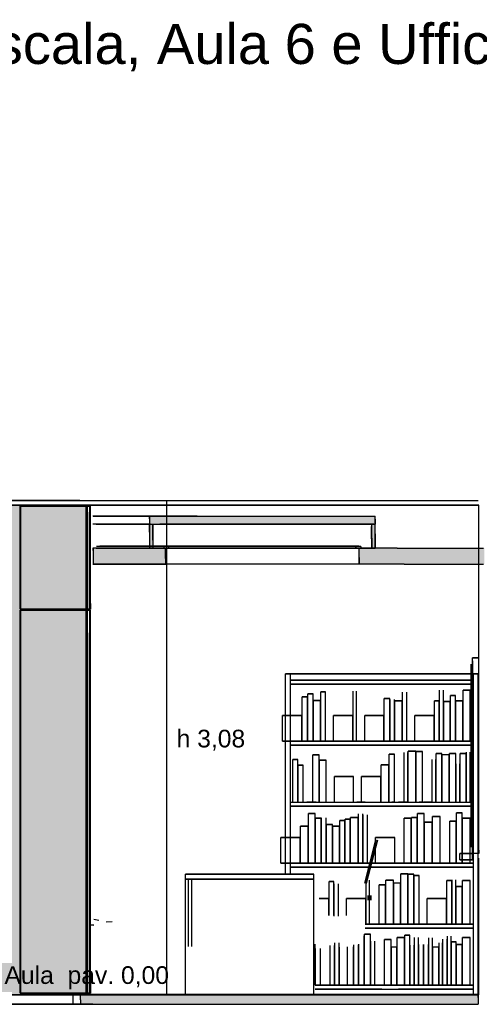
# Model space of a CAD drawing. Header units: millimetres. Extents: x -8253 to 34045, y -61360 to 6071.
# Tile 46 of 67: x 5590 to 8453, y -20060 to -13924. Entities that reach past the tile are written whole.
import ezdxf
from ezdxf.enums import TextEntityAlignment as Align

# ---------------------------------------------------------------- set-up
doc = ezdxf.new("R2010")
doc.units = ezdxf.units.MM
for name, color, linetype in [('S-QUOTE', 40, 'Continuous'), ('S-TAGLIO-ARR', 9, 'Continuous'), ('S-TAGLIO-CS', 9, 'Continuous'), ('S-TAGLIO-PAV', 33, 'Continuous'), ('S-TAGLIO-PIL', 8, 'Continuous'), ('S-TAGLIO-SOFF', 8, 'Continuous'), ('S-TESTI', 7, 'Continuous'), ('S-VISTA', 8, 'Continuous'), ('S-VISTA-ARREDI', 9, 'Continuous')]:
    doc.layers.add(name, color=color, linetype=linetype)
doc.styles.add('VISIO', font='arial.ttf')

msp = doc.modelspace()

# ---------------------------------------------------------------- hatches: boundary and pattern name
at = {"layer": 'S-TAGLIO-CS'}
for points in [[(6404, -17068), (6398, -17068), (6398, -17034), (6398, -17016), (6696, -17016), (7804, -17016), (7804, -17038), (7804, -17068), (7796, -17068), (7784, -17068), (6696, -17068), (6418, -17068), (6404, -17068)], [(6398, -17068), (6404, -17068), (6418, -17068), (6418, -17166), (6418, -17216), (6404, -17216), (6398, -17216), (6398, -17118), (6398, -17068)], [(7784, -17068), (7796, -17068), (7804, -17068), (7804, -17128), (7804, -17216), (7792, -17216), (7784, -17216), (7784, -17156), (7784, -17068)], [(6498, -17316), (6090, -17316), (6048, -17316), (6048, -17234), (6048, -17216), (6090, -17216), (6398, -17216), (6404, -17216), (6418, -17216), (6488, -17216), (6498, -17216), (6498, -17282), (6498, -17316)], [(7986, -17316), (7704, -17316), (7704, -17276), (7704, -17216), (7714, -17216), (7784, -17216), (7792, -17216), (7804, -17216), (7922, -17216), (7942, -17216), (8288, -17216), (8480, -17216), (8484, -17216), (8484, -17272), (8484, -17316), (8480, -17316), (8288, -17316), (7986, -17316)]]:
    msp.add_hatch(color=9, dxfattribs=at).paths.add_polyline_path(points)
at = {"layer": 'S-TAGLIO-PAV'}
for points in [[(6046, -20060), (5970, -20060), (5970, -20034), (5970, -20000), (6046, -20000), (6120, -20000), (6122, -20000), (7322, -20000), (7324, -20000), (8040, -20000), (8072, -20000), (8320, -20000), (8404, -20000), (8444, -20000), (8444, -20018), (8444, -20060), (8160, -20060), (6364, -20060), (6046, -20060)], [(7322, -20000), (6122, -20000), (6122, -19998), (7044, -19998), (7322, -19998), (7322, -20000)], [(8040, -20000), (7324, -20000), (7324, -19998), (8186, -19998), (8444, -19998), (8444, -20000), (8404, -20000), (8320, -20000), (8072, -20000), (8040, -20000)]]:
    msp.add_hatch(color=33, dxfattribs=at).paths.add_polyline_path(points)
at = {"layer": 'S-TAGLIO-PIL'}
msp.add_hatch(color=8, dxfattribs=at).paths.add_polyline_path([(5956, -20000), (5176, -20000), (5176, -17132), (5176, -16950), (5224, -16950), (6004, -16950), (6004, -19818), (6004, -20000), (5956, -20000)])

# ---------------------------------------------------------------- linework, layer by layer
at = {"layer": 'S-QUOTE'}
msp.add_line((6507.5, -19998), (6507.5, -16920), dxfattribs=at)
at = {"layer": 'S-TAGLIO-ARR'}
for p, q in [((8411.7, -17900), (8411, -17900)), ((8411, -17920.4), (8411, -17900)), ((8411.7, -17900), (8451, -17900)), ((8451, -19099.6), (8451, -17900)), ((8411, -17920.4), (8411, -19120)), ((8450.3, -19120), (8411, -19120)), ((8450.3, -19120), (8451, -19120)), ((8451, -19099.6), (8451, -19120))]:
    msp.add_line(p, q, dxfattribs=at)
at = {"layer": 'S-TAGLIO-CS'}
for p, q in [((6696, -17017), (6398.3, -17017)), ((6398.3, -17033.9), (6398.3, -17017)), ((6398.3, -17033.9), (6398.3, -17067)), ((6696, -17017), (7804, -17017)), ((7804, -17037.6), (7804, -17017)), ((7804, -17037.6), (7804, -17067)), ((6398.3, -17067), (6696, -17067)), ((6405, -17067), (6398.3, -17067)), ((6398.3, -17117.7), (6398.3, -17067)), ((6398.3, -17117.7), (6398.3, -17217)), ((6405, -17067), (6418.3, -17067)), ((6418.3, -17165.6), (6418.3, -17067)), ((6420.3, -17167.4), (6420.3, -17082)), ((6696, -17067), (7804, -17067)), ((7782, -17158.5), (7782, -17082)), ((7795.7, -17067), (7784, -17067)), ((7784, -17155.2), (7784, -17067)), ((7795.7, -17067), (7804, -17067)), ((7804, -17128.9), (7804, -17067)), ((6418.3, -17165.6), (6418.3, -17217)), ((6420.3, -17167.4), (6420.3, -17212)), ((7782, -17158.5), (7782, -17212)), ((7784, -17155.2), (7784, -17217)), ((7804, -17128.9), (7804, -17217)), ((6090.3, -17217), (6048.4, -17217)), ((6048.4, -17233), (6048.4, -17217)), ((6048.4, -17233), (6048.4, -17317)), ((6090.3, -17217), (6498.4, -17217)), ((6398.3, -17217), (6405, -17217)), ((6418.3, -17217), (6405, -17217)), ((6499, -17205), (6488.4, -17205)), ((6488.4, -17209.3), (6488.4, -17205)), ((6488.4, -17209.3), (6488.4, -17217)), ((6488.4, -17217), (6499, -17217)), ((6498.4, -17281.1), (6498.4, -17217)), ((6499, -17205), (6518.4, -17205)), ((6518.4, -17217), (6499, -17217)), ((6518.4, -17212.6), (6518.4, -17205)), ((6518.4, -17212.6), (6518.4, -17217)), ((7701.6, -17205), (7684, -17205)), ((7684, -17212.1), (7684, -17205)), ((7684, -17212.1), (7684, -17217)), ((7696.1, -17217), (7684, -17217)), ((7696.1, -17217), (7714, -17217)), ((7701.6, -17205), (7714, -17205)), ((7921.6, -17217), (7704, -17217)), ((7704, -17276.2), (7704, -17217)), ((7714, -17209.9), (7714, -17205)), ((7714, -17209.9), (7714, -17217)), ((7792.2, -17217), (7784, -17217)), ((7792.2, -17217), (7804, -17217)), ((7941.1, -17217), (7921.6, -17217)), ((7941.1, -17217), (8288, -17217)), ((8288, -17217), (8480.1, -17217)), ((6498.4, -17281.1), (6498.4, -17317)), ((7704, -17276.2), (7704, -17317)), ((6048.4, -17317), (6090.3, -17317)), ((6498.4, -17317), (6090.3, -17317)), ((7985.3, -17317), (7704, -17317)), ((7985.3, -17317), (8288, -17317)), ((8288, -17317), (8480.1, -17317))]:
    msp.add_line(p, q, dxfattribs=at)
at = {"layer": 'S-TAGLIO-PAV'}
for p, q in [((5969.6, -19998), (6014.6, -19998)), ((5969.6, -19998.9), (5969.6, -19998)), ((5969.6, -19998.9), (5969.6, -20000)), ((5969.6, -20033.1), (5969.6, -20000)), ((5969.6, -20000), (6045.7, -20000)), ((6014.6, -19998), (6119, -19998)), ((6045.7, -20000), (8039.4, -20000)), ((6119, -19998.5), (6119, -20000)), ((6121.3, -20000), (6119, -20000)), ((6121.3, -20000), (6122, -20000)), ((7044.6, -19998), (6122, -19998)), ((6122, -19999.5), (6122, -19998)), ((7044.6, -19998), (7322, -19998)), ((7322, -19998.5), (7322, -20000)), ((7324.3, -20000), (7322, -20000)), ((7324.3, -20000), (7325, -20000)), ((8186.1, -19998), (7325, -19998)), ((7325, -19999.5), (7325, -19998)), ((8039.4, -20000), (8072.2, -20000)), ((8072.2, -20000), (8319.1, -20000)), ((8186.1, -19998), (8445, -19998)), ((8319.1, -20000), (8404.8, -20000)), ((8404.8, -20000), (8443.6, -20000)), ((8443.6, -20000), (8445, -20000)), ((8445, -19998.5), (8445, -20000)), ((8445, -20017.6), (8445, -20000)), ((5969.6, -20033.1), (5969.6, -20060)), ((6045.7, -20060), (5969.6, -20060)), ((6045.7, -20060), (6363.6, -20060)), ((6363.6, -20060), (8160.5, -20060)), ((8160.5, -20060), (8445, -20060)), ((8445, -20017.6), (8445, -20060))]:
    msp.add_line(p, q, dxfattribs=at)
at = {"layer": 'S-TAGLIO-PIL'}
for p, q in [((5224.6, -16950), (6005, -16950)), ((6005, -19817.9), (6005, -16950)), ((6013.8, -16955), (6013, -16955)), ((6013, -16993.3), (6013, -16955)), ((6013, -16993.3), (6013, -17597)), ((6013.8, -16955), (6027, -16955)), ((6027.2, -16955), (6031, -16955)), ((6031, -17562.6), (6031, -16955)), ((6026.2, -17597), (6013, -17597)), ((6013.8, -17603), (6013, -17603)), ((6013, -17745.5), (6013, -17603)), ((6013.8, -17603), (6027, -17603)), ((6026.2, -17597), (6027, -17597)), ((6027, -17597), (6030.8, -17597)), ((6027.2, -17603), (6031, -17603)), ((6031, -17562.6), (6031, -17597)), ((6031, -19862.2), (6031, -17603)), ((6013, -17745.5), (6013, -19990)), ((6005, -19817.9), (6005, -20000)), ((6031, -19862.2), (6031, -19990)), ((5955.4, -20000), (5175, -20000)), ((5955.4, -20000), (6005, -20000)), ((6026.2, -19990), (6013, -19990)), ((6026.2, -19990), (6027, -19990)), ((6027, -19990), (6030.8, -19990))]:
    msp.add_line(p, q, dxfattribs=at)
at = {"layer": 'S-TAGLIO-SOFF'}
for p, q in [((5969.6, -16920), (6045.7, -16920)), ((6045.7, -16920), (8160.5, -16920)), ((8160.5, -16920), (8445, -16920))]:
    msp.add_line(p, q, dxfattribs=at)
at = {"layer": 'S-VISTA'}
for p, q in [((4920, -16920), (8445, -16920)), ((5920, -16920), (5240, -16920)), ((5965, -16920), (5920, -16920)), ((8450, -16950), (4920, -16950)), ((4990, -16950), (8450, -16950)), ((6005, -16950), (5175, -16950)), ((5593, -16955), (6031, -16955)), ((5593, -17597), (5593, -16955)), ((5593, -17597), (5593, -16955)), ((6027, -16955), (5597, -16955)), ((5597, -17597), (5597, -16955)), ((6005, -20000), (6005, -16950)), ((6013, -17597), (6013, -16955)), ((6027, -17597), (6027, -16955)), ((6027, -17597), (6027, -16955)), ((6031, -17597), (6031, -16955)), ((6031, -17597), (6031, -16955)), ((6031, -17597), (6031, -16955)), ((8450, -17900), (8450, -16950)), ((6401, -17017), (6044.7, -17017)), ((6047.6, -17017), (7804, -17017)), ((6401, -17067), (6401, -17017)), ((7804, -17067), (7804, -17017)), ((6401, -17067), (6044.7, -17067)), ((6401, -17067), (6044.7, -17067)), ((6067.1, -17067), (6421, -17067)), ((6401, -17217), (6401, -17067)), ((6421, -17217), (6421, -17067)), ((6449, -17067), (7804, -17067)), ((6449, -17067), (7804, -17067)), ((7784, -17067), (6462.4, -17067)), ((7784, -17217), (7784, -17067)), ((7804, -17217), (7804, -17067)), ((6401, -17217), (6044.7, -17217)), ((6049, -17317), (6049, -17217)), ((6067.1, -17217), (6421, -17217)), ((6067.5, -17205), (6522, -17205)), ((6067.5, -17217), (6522, -17217)), ((6492, -17205), (6090.2, -17205)), ((6492, -17217), (6090.2, -17217)), ((6095.6, -17217), (6502, -17217)), ((6449, -17217), (7804, -17217)), ((7704, -17217), (6453.2, -17217)), ((6460.6, -17205), (7714, -17205)), ((6460.6, -17217), (7714, -17217)), ((7784, -17217), (6462.4, -17217)), ((7684, -17205), (6467, -17205)), ((7684, -17217), (6467, -17217)), ((6502, -17317), (6502, -17217)), ((7704, -17317), (7704, -17217)), ((6044.8, -17317), (6502, -17317)), ((7704, -17317), (6052.9, -17317)), ((5593, -17597), (6031, -17597)), ((5593, -17603), (6031, -17603)), ((5593, -19990), (5593, -17603)), ((5593, -19990), (5593, -17603)), ((6027, -17597), (5597, -17597)), ((6027, -17603), (5597, -17603)), ((5597, -19990), (5597, -17603)), ((6013, -19990), (6013, -17603)), ((6027, -19990), (6027, -17603)), ((6027, -19990), (6027, -17603)), ((6031, -19990), (6031, -17603)), ((6031, -19990), (6031, -17603)), ((6031, -19990), (6031, -17603)), ((8450, -20000), (8450, -19150)), ((6005, -20000), (5175, -20000)), ((5240, -19998), (5920, -19998)), ((5920, -20000), (5240, -20000)), ((5240, -20000), (5920, -20000)), ((5593, -19990), (6031, -19990)), ((6027, -19990), (5597, -19990)), ((5920, -19998), (5965, -19998)), ((5965, -20000), (5920, -20000)), ((5920, -20000), (5920, -20060)), ((5920, -20000), (5965, -20000)), ((5969, -19998), (6119, -19998)), ((5969, -20000), (6119, -20000)), ((5970, -19998), (6520, -19998)), ((5970, -19998), (6520, -19998)), ((5970, -20000), (6520, -20000)), ((5970, -20000), (6520, -20000)), ((5971, -19998), (6921, -19998)), ((6921, -19998), (5971, -19998)), ((5971, -20000), (6921, -20000)), ((6921, -20000), (5971, -20000)), ((5977.5, -20000), (8445, -20000)), ((8450, -20000), (5979, -20000)), ((6122, -19998), (7322, -19998)), ((6122, -20000), (7322, -20000)), ((6523, -19998), (7723, -19998)), ((6523, -19998), (7723, -19998)), ((6523, -20000), (7723, -20000)), ((6523, -20000), (7723, -20000)), ((6924, -19998), (8124, -19998)), ((8124, -19998), (6924, -19998)), ((6924, -20000), (8124, -20000)), ((8124, -20000), (6924, -20000)), ((7325, -19998), (8445, -19998)), ((7325, -20000), (8445, -20000)), ((7726, -19998), (8445, -19998)), ((7726, -19998), (8445, -19998)), ((7726, -20000), (8445, -20000)), ((7726, -20000), (8445, -20000)), ((8445, -19998), (8127, -19998)), ((8127, -19998), (8445, -19998)), ((8445, -20000), (8127, -20000)), ((8127, -20000), (8445, -20000)), ((8445, -20000), (8445, -20060)), ((4920, -20060), (8445, -20060)), ((5920, -20060), (5240, -20060)), ((5965, -20060), (5920, -20060))]:
    msp.add_line(p, q, dxfattribs=at)
at = {"layer": 'S-VISTA-ARREDI'}
for p, q in [((8451, -17900), (8411, -17900)), ((8411, -19120), (8411, -17900)), ((8451, -19120), (8451, -17900)), ((8403, -19080), (8403, -17940)), ((8403, -19080), (8403, -17940)), ((8411, -19080), (8411, -17940)), ((8411, -19080), (8411, -17940)), ((7276, -18000), (7246, -18000)), ((7246, -18000), (7276, -18000)), ((7246, -19250), (7246, -18000)), ((7246, -19250), (7246, -18000)), ((7276, -18250), (7276, -18000)), ((7276, -19250), (7276, -18000)), ((8416, -18000), (7276, -18000)), ((7276, -18000), (8416, -18000)), ((7276, -18250), (7276, -18000)), ((7276, -18250), (7276, -18000)), ((8446, -18000), (8416, -18000)), ((8416, -18000), (8446, -18000)), ((8416, -20000), (8416, -18000)), ((8416, -20000), (8416, -18000)), ((8416, -20000), (8416, -18000)), ((8416, -20000), (8416, -18000)), ((8446, -20000), (8446, -18000)), ((8446, -20000), (8446, -18000)), ((8416, -18040), (7276, -18040)), ((7276, -18040), (8416, -18040)), ((8416, -18065), (7276, -18065)), ((7276, -18065), (8416, -18065)), ((7382, -18143), (7350, -18143)), ((7350, -18143), (7382, -18143)), ((7350, -18253.8), (7350, -18143)), ((7350, -18420), (7350, -18143)), ((7382, -18420), (7382, -18143)), ((7419, -18126), (7384, -18126)), ((7384, -18126), (7419, -18126)), ((7384, -18420), (7384, -18126)), ((7419, -18420), (7419, -18126)), ((7495, -18113), (7465, -18113)), ((7465, -18113), (7495, -18113)), ((7465, -18164.2), (7465, -18113)), ((7465, -18420), (7465, -18113)), ((7495, -18420), (7495, -18113)), ((7495, -18420), (7495, -18113)), ((7667, -18264), (7667, -18108)), ((7667, -18420), (7667, -18108)), ((7689, -18420), (7689, -18108)), ((7689, -18420), (7689, -18108)), ((7896, -18155), (7861, -18155)), ((7861, -18155), (7896, -18155)), ((7861, -18261), (7861, -18155)), ((7861, -18420), (7861, -18155)), ((7896, -18261), (7896, -18155)), ((7896, -18420), (7896, -18155)), ((7898, -18264.6), (7898, -18161)), ((7898, -18420), (7898, -18161)), ((7924, -18420), (7924, -18161)), ((7924, -18420), (7924, -18161)), ((7975, -18165), (7975, -18114)), ((7975, -18420), (7975, -18114)), ((8002, -18420), (8002, -18114)), ((8002, -18420), (8002, -18114)), ((8206, -18155.8), (8206, -18103)), ((8206, -18420), (8206, -18103)), ((8231, -18155.8), (8231, -18103)), ((8231, -18420), (8231, -18103)), ((8305, -18136), (8274, -18136)), ((8274, -18136), (8305, -18136)), ((8274, -18420), (8274, -18136)), ((8305, -18420), (8305, -18136)), ((8396, -18103), (8352, -18103)), ((8352, -18103), (8396, -18103)), ((8352, -18155.8), (8352, -18103)), ((8352, -18420), (8352, -18103)), ((8396, -18420), (8396, -18103)), ((8396, -18420), (8396, -18103)), ((7463, -18167), (7421, -18167)), ((7421, -18167), (7463, -18167)), ((7421, -18420), (7421, -18167)), ((7463, -18420), (7463, -18167)), ((7973, -18169), (7926, -18169)), ((7926, -18169), (7973, -18169)), ((7926, -18420), (7926, -18169)), ((7926, -18420), (7926, -18169)), ((7973, -18420), (7973, -18169)), ((7973, -18420), (7973, -18169)), ((8204, -18169), (8174, -18169)), ((8174, -18169), (8204, -18169)), ((8174, -18269.4), (8174, -18169)), ((8174, -18420), (8174, -18169)), ((8204, -18420), (8204, -18169)), ((8272, -18174), (8233, -18174)), ((8233, -18174), (8272, -18174)), ((8233, -18420), (8233, -18174)), ((8272, -18420), (8272, -18174)), ((8350, -18168), (8307, -18168)), ((8307, -18168), (8350, -18168)), ((8307, -18420), (8307, -18168)), ((8350, -18420), (8350, -18168)), ((7348, -18260), (7228, -18260)), ((7228, -18260), (7348, -18260)), ((7228, -18420), (7228, -18260)), ((7228, -18420), (7228, -18260)), ((7348, -18420), (7348, -18260)), ((7665, -18260), (7545, -18260)), ((7545, -18260), (7665, -18260)), ((7545, -18420), (7545, -18260)), ((7545, -18420), (7545, -18260)), ((7665, -18420), (7665, -18260)), ((7859, -18260), (7739, -18260)), ((7739, -18260), (7859, -18260)), ((7739, -18420), (7739, -18260)), ((7739, -18420), (7739, -18260)), ((7859, -18420), (7859, -18260)), ((8172, -18260), (8052, -18260)), ((8052, -18260), (8172, -18260)), ((8052, -18420), (8052, -18260)), ((8052, -18420), (8052, -18260)), ((8172, -18420), (8172, -18260)), ((7348, -18420), (7228, -18420)), ((7228, -18420), (7348, -18420)), ((8416, -18420), (7276, -18420)), ((7276, -18420), (8416, -18420)), ((8416, -18445), (7276, -18445)), ((7276, -18445), (8416, -18445)), ((7276, -18550), (7276, -18450)), ((7276, -18550), (7276, -18450)), ((7276, -18550), (7276, -18450)), ((7382, -18420), (7350, -18420)), ((7350, -18420), (7382, -18420)), ((7419, -18420), (7384, -18420)), ((7384, -18420), (7419, -18420)), ((7463, -18420), (7421, -18420)), ((7421, -18420), (7463, -18420)), ((7495, -18420), (7465, -18420)), ((7465, -18420), (7495, -18420)), ((7665, -18420), (7545, -18420)), ((7545, -18420), (7665, -18420)), ((7859, -18420), (7739, -18420)), ((7739, -18420), (7859, -18420)), ((7896, -18420), (7861, -18420)), ((7861, -18420), (7896, -18420)), ((7973, -18420), (7926, -18420)), ((7926, -18420), (7973, -18420)), ((8172, -18420), (8052, -18420)), ((8052, -18420), (8172, -18420)), ((8204, -18420), (8174, -18420)), ((8174, -18420), (8204, -18420)), ((8272, -18420), (8233, -18420)), ((8233, -18420), (8272, -18420)), ((8305, -18420), (8274, -18420)), ((8274, -18420), (8305, -18420)), ((8350, -18420), (8307, -18420)), ((8307, -18420), (8350, -18420)), ((8396, -18420), (8352, -18420)), ((8352, -18420), (8396, -18420)), ((7456, -18506), (7416, -18506)), ((7416, -18506), (7456, -18506)), ((7416, -18800), (7416, -18506)), ((7416, -18800), (7416, -18506)), ((7456, -18800), (7456, -18506)), ((7924, -18502), (7892, -18502)), ((7892, -18502), (7924, -18502)), ((7892, -18561.6), (7892, -18502)), ((7892, -18800), (7892, -18502)), ((7924, -18800), (7924, -18502)), ((7924, -18800), (7924, -18502)), ((7984, -18800), (7984, -18490)), ((7984, -18800), (7984, -18490)), ((8008, -18800), (8008, -18490)), ((8008, -18800), (8008, -18490)), ((8057, -18483), (8010, -18483)), ((8010, -18483), (8057, -18483)), ((8010, -18800), (8010, -18483)), ((8010, -18800), (8010, -18483)), ((8057, -18800), (8057, -18483)), ((8099, -18484), (8059, -18484)), ((8059, -18484), (8099, -18484)), ((8059, -18800), (8059, -18484)), ((8099, -18800), (8099, -18484)), ((8099, -18800), (8099, -18484)), ((8220, -18497), (8185, -18497)), ((8185, -18497), (8220, -18497)), ((8185, -18800), (8185, -18497)), ((8185, -18800), (8185, -18497)), ((8220, -18547.5), (8220, -18497)), ((8220, -18800), (8220, -18497)), ((8222, -18503), (8266, -18503)), ((8222, -18800), (8222, -18503)), ((8266, -18800), (8266, -18503)), ((8306, -18496), (8268, -18496)), ((8268, -18496), (8306, -18496)), ((8268, -18800), (8268, -18496)), ((8306, -18546.7), (8306, -18496)), ((8306, -18800), (8306, -18496)), ((8372, -18497), (8334, -18497)), ((8334, -18497), (8372, -18497)), ((8334, -18547.5), (8334, -18497)), ((8334, -18800), (8334, -18497)), ((8372, -18547.5), (8372, -18497)), ((8372, -18800), (8372, -18497)), ((8374, -18540.8), (8374, -18489)), ((8374, -18800), (8374, -18489)), ((8396, -18800), (8396, -18489)), ((8396, -18800), (8396, -18489)), ((7322, -18535), (7291, -18535)), ((7291, -18535), (7322, -18535)), ((7291, -18800), (7291, -18535)), ((7322, -18800), (7322, -18535)), ((7356, -18570), (7324, -18570)), ((7324, -18570), (7356, -18570)), ((7324, -18800), (7324, -18570)), ((7356, -18800), (7356, -18570)), ((7356, -18800), (7356, -18570)), ((7500, -18539), (7458, -18539)), ((7458, -18539), (7500, -18539)), ((7458, -18800), (7458, -18539)), ((7500, -18800), (7500, -18539)), ((7500, -18800), (7500, -18539)), ((7890, -18568), (7842, -18568)), ((7842, -18568), (7890, -18568)), ((7842, -18626), (7842, -18568)), ((7842, -18800), (7842, -18568)), ((7890, -18800), (7890, -18568)), ((8159, -18800), (8159, -18534)), ((8159, -18800), (8159, -18534)), ((8183, -18800), (8183, -18534)), ((8183, -18800), (8183, -18534)), ((8308, -18800), (8308, -18562)), ((8332, -18800), (8332, -18562)), ((7670, -18640), (7550, -18640)), ((7550, -18640), (7670, -18640)), ((7550, -18800), (7550, -18640)), ((7550, -18800), (7550, -18640)), ((7670, -18800), (7670, -18640)), ((7670, -18800), (7670, -18640)), ((7840, -18640), (7720, -18640)), ((7720, -18640), (7840, -18640)), ((7720, -18800), (7720, -18640)), ((7720, -18800), (7720, -18640)), ((7840, -18800), (7840, -18640)), ((7276, -18800), (8416, -18800)), ((8416, -18825), (7276, -18825)), ((7276, -18825), (8416, -18825)), ((7291, -18800), (7322, -18800)), ((7324, -18800), (7356, -18800)), ((7431.5, -18800), (7379.6, -18800)), ((7436, -18800), (7416, -18800)), ((7416, -18800), (7456, -18800)), ((7458, -18800), (7500, -18800)), ((7550, -18800), (7670, -18800)), ((7742.4, -18800), (7690.5, -18800)), ((7720, -18800), (7840, -18800)), ((7842, -18800), (7890, -18800)), ((7892, -18800), (7924, -18800)), ((7924, -18800), (7908, -18800)), ((8001.5, -18800), (7949.6, -18800)), ((8010, -18800), (8057, -18800)), ((8059, -18800), (8099, -18800)), ((8099, -18800), (8079, -18800)), ((8156.9, -18800), (8105.1, -18800)), ((8185, -18800), (8220, -18800)), ((8222, -18800), (8266, -18800)), ((8268, -18800), (8306, -18800)), ((8334, -18800), (8372, -18800)), ((7276, -19000), (7276, -18850)), ((7276, -19000), (7276, -18850)), ((7276, -19000), (7276, -18850)), ((7431, -18871), (7389, -18871)), ((7389, -18871), (7431, -18871)), ((7389, -18922.5), (7389, -18871)), ((7389, -19180), (7389, -18871)), ((7431, -19180), (7431, -18871)), ((7470, -19180), (7470, -18897)), ((7499, -19180), (7499, -18897)), ((7499, -19180), (7499, -18897)), ((7699, -18895), (7650, -18895)), ((7650, -18895), (7699, -18895)), ((7650, -19180), (7650, -18895)), ((7699, -19180), (7699, -18895)), ((7699, -19180), (7699, -18895)), ((7701, -19180), (7701, -18873)), ((7701, -19180), (7701, -18873)), ((7727, -19180), (7727, -18873)), ((7727, -19180), (7727, -18873)), ((7729, -19180), (7729, -18880)), ((7729, -19180), (7729, -18880)), ((7756, -19180), (7756, -18880)), ((7756, -19180), (7756, -18880)), ((8065, -18895), (8031, -18895)), ((8031, -18895), (8065, -18895)), ((8031, -19180), (8031, -18895)), ((8065, -19180), (8065, -18895)), ((8109, -18871), (8067, -18871)), ((8067, -18871), (8109, -18871)), ((8067, -19180), (8067, -18871)), ((8109, -18922.5), (8109, -18871)), ((8109, -19180), (8109, -18871)), ((8210, -18889), (8161, -18889)), ((8161, -18889), (8210, -18889)), ((8161, -19180), (8161, -18889)), ((8210, -19180), (8210, -18889)), ((8210, -19180), (8210, -18889)), ((8346, -18867), (8311, -18867)), ((8311, -18867), (8346, -18867)), ((8311, -18919.2), (8311, -18867)), ((8311, -19180), (8311, -18867)), ((8346, -18919.2), (8346, -18867)), ((8346, -19180), (8346, -18867)), ((7387, -18950), (7339, -18950)), ((7339, -18950), (7387, -18950)), ((7339, -19007.5), (7339, -18950)), ((7339, -19180), (7339, -18950)), ((7387, -19180), (7387, -18950)), ((7468, -18900), (7433, -18900)), ((7433, -18900), (7468, -18900)), ((7433, -19180), (7433, -18900)), ((7468, -19180), (7468, -18900)), ((7538, -18939), (7501, -18939)), ((7501, -18939), (7538, -18939)), ((7501, -19180), (7501, -18939)), ((7501, -19180), (7501, -18939)), ((7538, -19180), (7538, -18939)), ((7538, -19180), (7538, -18939)), ((7582, -18950), (7540, -18950)), ((7540, -18950), (7582, -18950)), ((7540, -19180), (7540, -18950)), ((7540, -19180), (7540, -18950)), ((7582, -19180), (7582, -18950)), ((7615, -18915), (7584, -18915)), ((7584, -18915), (7615, -18915)), ((7584, -19180), (7584, -18915)), ((7615, -19180), (7615, -18915)), ((7648, -18906), (7617, -18906)), ((7617, -18906), (7648, -18906)), ((7617, -19180), (7617, -18906)), ((7648, -19180), (7648, -18906)), ((8029, -18900), (7986, -18900)), ((7986, -18900), (8029, -18900)), ((7986, -19180), (7986, -18900)), ((7986, -19180), (7986, -18900)), ((8029, -19180), (8029, -18900)), ((8159, -18924), (8111, -18924)), ((8111, -18924), (8159, -18924)), ((8111, -19180), (8111, -18924)), ((8159, -19180), (8159, -18924)), ((8309, -18918), (8270, -18918)), ((8270, -18918), (8309, -18918)), ((8270, -19180), (8270, -18918)), ((8270, -19180), (8270, -18918)), ((8309, -19180), (8309, -18918)), ((8396, -18900), (8348, -18900)), ((8348, -18900), (8396, -18900)), ((8348, -19180), (8348, -18900)), ((8396, -19180), (8396, -18900)), ((8396, -19180), (8396, -18900)), ((7337, -19020), (7217, -19020)), ((7217, -19020), (7337, -19020)), ((7217, -19180), (7217, -19020)), ((7217, -19180), (7217, -19020)), ((7337, -19180), (7337, -19020)), ((7926, -19020), (7806, -19020)), ((7806, -19020), (7926, -19020)), ((7806, -19180), (7806, -19020)), ((7806, -19180), (7806, -19020)), ((7926, -19180), (7926, -19020)), ((7926, -19180), (7926, -19020)), ((7809, -19035), (7740, -19305)), ((7740, -19305), (7809, -19035)), ((7749, -19308), (7818, -19038)), ((7818, -19038), (7749, -19308)), ((8411, -19120), (8331, -19120)), ((8331, -19120), (8411, -19120)), ((8331, -19160), (8331, -19120)), ((8331, -19160), (8331, -19120)), ((8451, -19120), (8411, -19120)), ((8411, -19160), (8411, -19120)), ((8411, -19160), (8411, -19120)), ((7337, -19180), (7217, -19180)), ((7217, -19180), (7337, -19180)), ((8416, -19180), (7276, -19180)), ((7276, -19180), (8416, -19180)), ((7276, -19250), (7276, -19200)), ((7276, -19250), (7276, -19200)), ((7276, -19250), (7276, -19200)), ((8416, -19205), (7276, -19205)), ((7276, -19205), (8416, -19205)), ((7387, -19180), (7339, -19180)), ((7339, -19180), (7387, -19180)), ((7431, -19180), (7389, -19180)), ((7389, -19180), (7431, -19180)), ((7468, -19180), (7433, -19180)), ((7433, -19180), (7468, -19180)), ((7538, -19180), (7501, -19180)), ((7501, -19180), (7538, -19180)), ((7582, -19180), (7540, -19180)), ((7540, -19180), (7582, -19180)), ((7615, -19180), (7584, -19180)), ((7584, -19180), (7615, -19180)), ((7648, -19180), (7617, -19180)), ((7617, -19180), (7648, -19180)), ((7699, -19180), (7650, -19180)), ((7650, -19180), (7699, -19180)), ((7926, -19180), (7806, -19180)), ((7806, -19180), (7926, -19180)), ((8029, -19180), (7986, -19180)), ((7986, -19180), (8029, -19180)), ((8065, -19180), (8031, -19180)), ((8031, -19180), (8065, -19180)), ((8109, -19180), (8067, -19180)), ((8067, -19180), (8109, -19180)), ((8159, -19180), (8111, -19180)), ((8111, -19180), (8159, -19180)), ((8210, -19180), (8161, -19180)), ((8161, -19180), (8210, -19180)), ((8309, -19180), (8270, -19180)), ((8270, -19180), (8309, -19180)), ((8346, -19180), (8311, -19180)), ((8311, -19180), (8346, -19180)), ((8411, -19160), (8331, -19160)), ((8331, -19160), (8411, -19160)), ((8396, -19180), (8348, -19180)), ((8348, -19180), (8396, -19180)), ((7422, -19250), (6622, -19250)), ((6622, -19250), (7422, -19250)), ((6622, -19280), (6622, -19250)), ((6622, -19280), (6622, -19250)), ((7422, -19280), (7422, -19250)), ((8007, -19247), (7964, -19247)), ((7964, -19247), (8007, -19247)), ((7964, -19299.2), (7964, -19247)), ((7964, -19560), (7964, -19247)), ((8007, -19560), (8007, -19247)), ((8045, -19250), (8009, -19250)), ((8009, -19250), (8045, -19250)), ((8009, -19560), (8009, -19250)), ((8045, -19560), (8045, -19250)), ((8078, -19257), (8047, -19257)), ((8047, -19257), (8078, -19257)), ((8047, -19560), (8047, -19257)), ((8078, -19560), (8078, -19257)), ((8078, -19560), (8078, -19257)), ((6622, -19280), (7422, -19280)), ((7422, -19280), (6622, -19280)), ((6622, -19280), (7422, -19280)), ((6622, -20000), (6622, -19280)), ((6622, -20000), (6622, -19280)), ((6622, -20000), (6622, -19280)), ((6622, -20000), (6622, -19280)), ((6642, -19700), (6642, -19280)), ((6642, -19700), (6642, -19280)), ((6662, -19700), (6662, -19280)), ((7422, -20000), (7422, -19280)), ((7422, -20000), (7422, -19280)), ((7547, -19294), (7517, -19294)), ((7517, -19294), (7547, -19294)), ((7517, -19347.2), (7517, -19294)), ((7517, -19506.8), (7517, -19294)), ((7547, -19347.2), (7547, -19294)), ((7547, -19506.8), (7547, -19294)), ((7549, -19359.2), (7549, -19309)), ((7549, -19509.8), (7549, -19309)), ((7576, -19509.8), (7576, -19309)), ((7576, -19509.8), (7576, -19309)), ((7748, -19395.6), (7748, -19286)), ((7748, -19560), (7748, -19286)), ((7770, -19395.6), (7770, -19286)), ((7770, -19560), (7770, -19286)), ((7869, -19315), (7830, -19315)), ((7830, -19315), (7869, -19315)), ((7830, -19560), (7830, -19315)), ((7830, -19560), (7830, -19315)), ((7869, -19560), (7869, -19315)), ((7869, -19560), (7869, -19315)), ((7918, -19286), (7871, -19286)), ((7871, -19286), (7918, -19286)), ((7871, -19560), (7871, -19286)), ((7871, -19560), (7871, -19286)), ((7918, -19560), (7918, -19286)), ((7920, -19303), (7962, -19303)), ((7920, -19560), (7920, -19303)), ((7962, -19560), (7962, -19303)), ((8281, -19288), (8250, -19288)), ((8250, -19288), (8281, -19288)), ((8250, -19396.8), (8250, -19288)), ((8250, -19560), (8250, -19288)), ((8281, -19560), (8281, -19288)), ((8283, -19560), (8283, -19285)), ((8306, -19560), (8306, -19285)), ((8346, -19325), (8308, -19325)), ((8308, -19325), (8346, -19325)), ((8308, -19560), (8308, -19325)), ((8346, -19560), (8346, -19325)), ((8396, -19289), (8348, -19289)), ((8348, -19289), (8396, -19289)), ((8348, -19560), (8348, -19289)), ((8396, -19560), (8396, -19289)), ((8396, -19560), (8396, -19289)), ((7760, -19381), (7760, -19412)), ((7760, -19412), (7760, -19381)), ((7760, -19381), (7760, -19412)), ((7760, -19412), (7760, -19381)), ((7778, -19381), (7778, -19412)), ((7778, -19412), (7778, -19381)), ((7778, -19381), (7778, -19412)), ((7778, -19412), (7778, -19381)), ((7515, -19400), (7455, -19400)), ((7455, -19400), (7515, -19400)), ((7515, -19506.7), (7515, -19400)), ((7746, -19400), (7626, -19400)), ((7626, -19400), (7746, -19400)), ((7626, -19506.7), (7626, -19400)), ((7626, -19506.7), (7626, -19400)), ((7746, -19560), (7746, -19400)), ((8248, -19400), (8128, -19400)), ((8128, -19400), (8248, -19400)), ((8128, -19560), (8128, -19400)), ((8128, -19560), (8128, -19400)), ((8248, -19560), (8248, -19400)), ((7770, -19560), (7770, -19505.2)), ((6031.5, -19565), (6050, -19566)), ((6031.5, -19565), (6050, -19566)), ((6031.5, -19565), (6050, -19566)), ((6031.5, -19565), (6050, -19566)), ((6051, -19566), (6032.5, -19565)), ((6051, -19566), (6032.5, -19565)), ((6051, -19566), (6032.5, -19565)), ((6051, -19566), (6032.5, -19565)), ((6082, -19537), (6051, -19531)), ((6082, -19537), (6051, -19531)), ((6082, -19537), (6051, -19531)), ((6082, -19537), (6051, -19531)), ((6167, -19547), (6128, -19548)), ((6167, -19547), (6128, -19548)), ((6167, -19547), (6128, -19548)), ((6167, -19547), (6128, -19548)), ((8416, -19560), (7742.4, -19560)), ((7742.4, -19560), (8416, -19560)), ((7869, -19560), (7830, -19560)), ((7830, -19560), (7869, -19560)), ((7918, -19560), (7871, -19560)), ((7871, -19560), (7918, -19560)), ((7962, -19560), (7920, -19560)), ((7920, -19560), (7962, -19560)), ((8007, -19560), (7964, -19560)), ((7964, -19560), (8007, -19560)), ((8045, -19560), (8009, -19560)), ((8009, -19560), (8045, -19560)), ((8078, -19560), (8047, -19560)), ((8047, -19560), (8078, -19560)), ((8248, -19560), (8128, -19560)), ((8128, -19560), (8248, -19560)), ((8281, -19560), (8250, -19560)), ((8250, -19560), (8281, -19560)), ((8346, -19560), (8308, -19560)), ((8308, -19560), (8346, -19560)), ((8396, -19560), (8348, -19560)), ((8348, -19560), (8396, -19560)), ((7736, -19940), (7736, -19634)), ((7775, -19623), (7738, -19623)), ((7738, -19623), (7775, -19623)), ((7738, -19940), (7738, -19623)), ((8416, -19585), (7742.4, -19585)), ((7742.4, -19585), (8416, -19585)), ((7775, -19940), (7775, -19623)), ((8020, -19629), (7989, -19629)), ((7989, -19629), (8020, -19629)), ((7989, -19940), (7989, -19629)), ((8020, -19680.8), (8020, -19629)), ((8020, -19940), (8020, -19629)), ((7430, -19940), (7430, -19685)), ((7523, -19940), (7523, -19693)), ((7523, -19940), (7523, -19693)), ((7551, -19940), (7551, -19693)), ((7553, -19940), (7553, -19676)), ((7581, -19940), (7581, -19676)), ((7672, -19940), (7672, -19689)), ((7700, -19940), (7700, -19689)), ((7702, -19940), (7702, -19685)), ((7777, -19940), (7777, -19667)), ((7803, -19940), (7803, -19667)), ((7803, -19940), (7803, -19667)), ((7905, -19657), (7863, -19657)), ((7863, -19657), (7905, -19657)), ((7863, -19940), (7863, -19657)), ((7863, -19940), (7863, -19657)), ((7905, -19940), (7905, -19657)), ((7987, -19643), (7942, -19643)), ((7942, -19643), (7987, -19643)), ((7942, -19940), (7942, -19643)), ((7987, -19940), (7987, -19643)), ((8022, -19940), (8022, -19691)), ((8048, -19940), (8048, -19691)), ((8050, -19940), (8050, -19643)), ((8075, -19940), (8075, -19643)), ((8077, -19940), (8077, -19687)), ((8106, -19940), (8106, -19687)), ((8108, -19940), (8108, -19687)), ((8137, -19940), (8137, -19687)), ((8139, -19940), (8139, -19646)), ((8162, -19940), (8162, -19646)), ((8202, -19940), (8202, -19676)), ((8202, -19940), (8202, -19676)), ((8224, -19940), (8224, -19676)), ((8224, -19940), (8224, -19676)), ((8226, -19940), (8226, -19654)), ((8226, -19940), (8226, -19654)), ((8253, -19940), (8253, -19654)), ((8253, -19940), (8253, -19654)), ((8255, -19940), (8255, -19635)), ((8255, -19940), (8255, -19635)), ((8277, -19940), (8277, -19635)), ((8309, -19671), (8279, -19671)), ((8279, -19671), (8309, -19671)), ((8279, -19940), (8279, -19671)), ((8309, -19940), (8309, -19671)), ((8347, -19687), (8311, -19687)), ((8311, -19687), (8347, -19687)), ((8311, -19940), (8311, -19687)), ((8347, -19940), (8347, -19687)), ((8396, -19643), (8349, -19643)), ((8349, -19643), (8396, -19643)), ((8349, -19940), (8349, -19643)), ((8396, -19940), (8396, -19643)), ((8396, -19940), (8396, -19643)), ((7432, -19940), (7432, -19712.8)), ((7463, -19940), (7463, -19712.8)), ((7463, -19940), (7463, -19712.8)), ((7583, -19940), (7583, -19704.8)), ((7631, -19940), (7631, -19704.8)), ((7633, -19940), (7633, -19700.8)), ((7670, -19940), (7670, -19700.8)), ((7907, -19701), (7940, -19701)), ((7907, -19940), (7907, -19701)), ((7940, -19940), (7940, -19701)), ((8164, -19701), (8200, -19701)), ((8164, -19940), (8164, -19701)), ((8200, -19940), (8200, -19701)), ((8200, -19940), (8200, -19701)), ((8416, -19940), (7431.5, -19940)), ((7431.5, -19940), (8416, -19940)), ((7463, -19940), (7432, -19940)), ((7432, -19940), (7463, -19940)), ((7631, -19940), (7583, -19940)), ((7583, -19940), (7631, -19940)), ((7670, -19940), (7633, -19940)), ((7633, -19940), (7670, -19940)), ((7736, -19940), (7702, -19940)), ((7702, -19940), (7736, -19940)), ((7775, -19940), (7738, -19940)), ((7738, -19940), (7775, -19940)), ((7905, -19940), (7863, -19940)), ((7863, -19940), (7905, -19940)), ((7940, -19940), (7907, -19940)), ((7907, -19940), (7940, -19940)), ((7987, -19940), (7942, -19940)), ((7942, -19940), (7987, -19940)), ((8020, -19940), (7989, -19940)), ((7989, -19940), (8020, -19940)), ((8200, -19940), (8164, -19940)), ((8164, -19940), (8200, -19940)), ((8309, -19940), (8279, -19940)), ((8279, -19940), (8309, -19940)), ((8347, -19940), (8311, -19940)), ((8311, -19940), (8347, -19940)), ((8396, -19940), (8349, -19940)), ((8349, -19940), (8396, -19940)), ((7422, -20000), (6622, -20000)), ((6622, -20000), (7422, -20000)), ((7422, -20000), (6622, -20000)), ((6622, -20000), (7422, -20000)), ((7276, -20000), (7246, -20000)), ((7246, -20000), (7276, -20000)), ((8416, -20000), (7276, -20000)), ((7276, -20000), (8416, -20000)), ((7846, -19965), (7431.5, -19965)), ((7431.5, -19965), (8416, -19965)), ((8416, -19965), (7949.6, -19965)), ((8446, -20000), (8416, -20000)), ((8416, -20000), (8446, -20000))]:
    msp.add_line(p, q, dxfattribs=at)

# ---------------------------------------------------------------- texts
at = {"layer": 'S-QUOTE', "style": 'VISIO'}
msp.add_text('h 3,08', height=110, dxfattribs=at).set_placement((6567.5, -18459))
at = {"layer": 'S-TESTI', "style": 'VISIO'}
msp.add_text('Sezione C-C  Salto di quota con la scala, Aula 6 e Ufficio 7', height=250, dxfattribs=at).set_placement((0, -14200))
msp.add_text('Aula  pav. 0,00', height=110, dxfattribs=at).set_placement((6007.5, -19878), align=Align.MIDDLE_CENTER)

doc.saveas('drawing.dxf')
